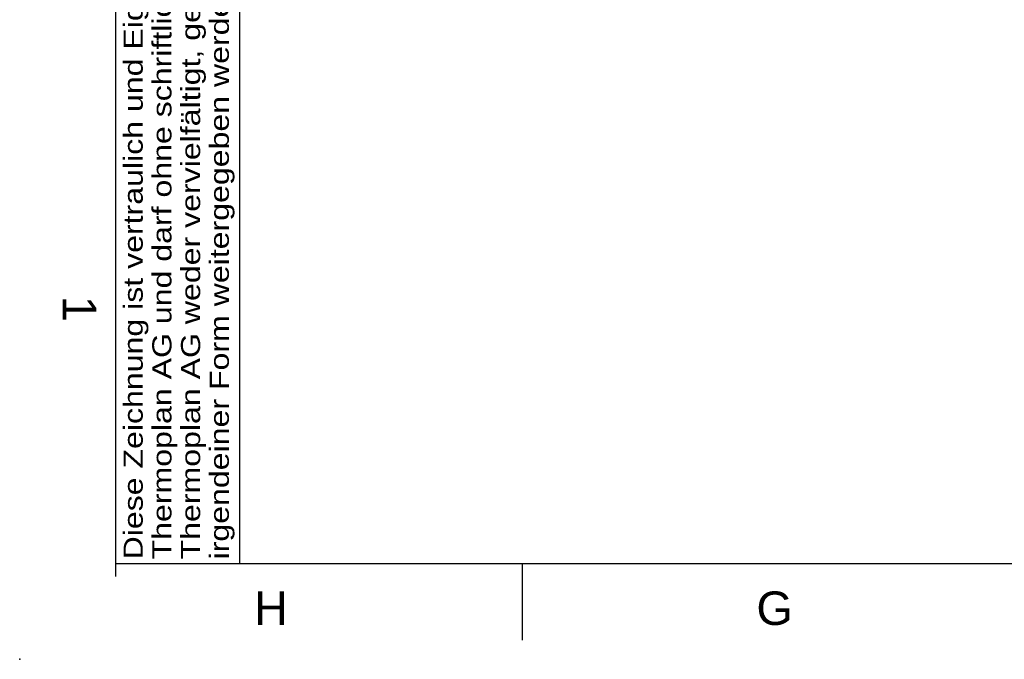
# Model space of a CAD drawing. Header units: millimetres. Extents: x -40 to 419, y 0 to 295.
# Tile 1 of 72: x 0 to 103, y 0 to 67. Entities that reach past the tile are written whole.
import ezdxf
from ezdxf import colors
from ezdxf.entities.mleader import LeaderData, LeaderLine
from ezdxf.math import Vec2, Vec3

# ---------------------------------------------------------------- set-up
doc = ezdxf.new("R2010")
doc.units = ezdxf.units.MM
for name, color, linetype in [('Cartouche', 7, 'Continuous'), ('Défaut', 7, 'Continuous'), ('Marges', 7, 'Continuous')]:
    doc.layers.add(name, color=color, linetype=linetype)
doc.styles.add('SEACAD_Arial', font='arial.ttf')

# ---------------------------------------------------------------- blocks, each defined once
blk = doc.blocks.new('_Dot')
at = {"color": 0, "linetype": 'ByBlock', "lineweight": -2}
blk.add_line((-0.5, 0), (-1, 0), dxfattribs=at)
at = {"color": 0, "linetype": 'ByBlock', "const_width": 0.5}
blk.add_lwpolyline([(-0.25, 0, 1), (0.25, 0, 1)], format="xyb", close=True, dxfattribs=at)
blk = doc.blocks.new('SE5')
at = {"layer": 'Marges', "insert": (8, 38), "char_height": 3.5, "width": 3.8216, "attachment_point": 1, "rotation": 270}
blk.add_mtext('{\\fArial|b0||i0||c0|p34;\\C7;\\H3.5;\\W1.;1}', dxfattribs=at)
at = {"layer": 'Marges', "char_height": 3.5, "attachment_point": 1}
for s, insert, width in [('{\\fArial|b0||i0||c0|p34;\\C7;\\H3.5;\\W1.;H}', (24.5, 7.09), 3.7133), ('{\\fArial|b0||i0||c0|p34;\\C7;\\H3.5;\\W1.;G}', (77, 7.09), 3.8044)]:
    blk.add_mtext(s, dxfattribs=dict(at, insert=insert, width=width))
blk = doc.blocks.new('SE4')
at = {"layer": 'Marges'}
blk.add_blockref('SE5', (0, 0), dxfattribs=at)
blk = doc.blocks.new('SE7')
at = {"layer": 'Défaut', "insert": (10.86, 10.44), "char_height": 2, "width": 96.7589, "attachment_point": 1, "rotation": 90, "line_spacing_factor": 0.9, "style": 'SEACAD_Arial'}
blk.add_mtext('{\\fArial|b0||i0||c0|p34;\\C7;\\H2.;\\W1.2;Diese Zeichnung ist vertraulich und Eigentum der \\P}{\\fArial|b0||i0||c0|p34;\\C7;\\H2.;\\W1.2;Thermoplan AG und darf ohne schriftliche Genehmigung der \\P}{\\fArial|b0||i0||c0|p34;\\C7;\\H2.;\\W1.2;Thermoplan AG weder vervielfältigt, geändert oder in \\P}{\\fArial|b0||i0||c0|p34;\\C7;\\H2.;\\W1.2;irgendeiner Form weitergegeben werden.\\P}', dxfattribs=at)
blk = doc.blocks.new('SE6')
at = {"layer": 'Défaut'}
blk.add_blockref('SE7', (0, 0), dxfattribs=at)

msp = doc.modelspace()

# ---------------------------------------------------------------- linework, layer by layer
at = {"layer": 'Défaut', "color": 7, "linetype": 'Continuous'}
for p, q in [((10, 194), (10, 8.639)), ((23, 10), (23, 194)), ((10, 10), (23, 10))]:
    msp.add_line(p, q, dxfattribs=at)
at = {"layer": 'Marges', "color": 7, "linetype": 'Continuous'}
for p, q in [((10, 287), (10, 10)), ((10, 10), (410, 10)), ((52.5, 10), (52.5, 2))]:
    msp.add_line(p, q, dxfattribs=at)
msp.add_point((0, 0), dxfattribs=at)

# ---------------------------------------------------------------- block references
for name in ['SE4', 'SE6']:
    msp.add_blockref(name, (0, 0))

# ---------------------------------------------------------------- leaders
at = {"layer": 'Cartouche', "color": 7, "linetype": 'Continuous'}
ml = msp.add_multileader_mtext('Standard', dxfattribs=at)
ml.set_content('{\\pxsm0.9;\\fArial|b0||i0||c0|p34;\\W1.;1 / 1\\P}', color=256)
ml.set_leader_properties()
ml.set_arrow_properties(name='DOT')
ml.build(insert=Vec2(0, 0))
ml.multileader.update_dxf_attribs({"leader_type": 0, "dogleg_length": 0, "arrow_head_size": 2})
ctx = ml.context
ctx.base_point, ctx.char_height, ctx.arrow_head_size, ctx.landing_gap_size = Vec3(399.7761, 12.1321), 2, 2, 0.7
ctx.text_align_type = 1
notes = []
notes.append((ctx, [(0, (0, 0, 0), (0, 0), (1, 0), 1, [])]))
ctx.mtext.insert, ctx.mtext.alignment = Vec3(404.0841, 13.1491), 2
for ctx, leaders in notes:
    for number, flags, end, landing, length, lines in leaders:
        leader = LeaderData()
        leader.index, (leader.has_last_leader_line, leader.has_dogleg_vector, leader.attachment_direction) = number, flags
        leader.last_leader_point, leader.dogleg_vector, leader.dogleg_length = Vec3(end), Vec3(landing), length
        for number, points, colour, breaks in lines:
            line = LeaderLine()
            line.index, line.vertices, line.color, line.breaks = number, Vec3.list(points), colors.encode_raw_color(colour), breaks
            leader.lines.append(line)
        ctx.leaders.append(leader)

doc.saveas('drawing.dxf')
